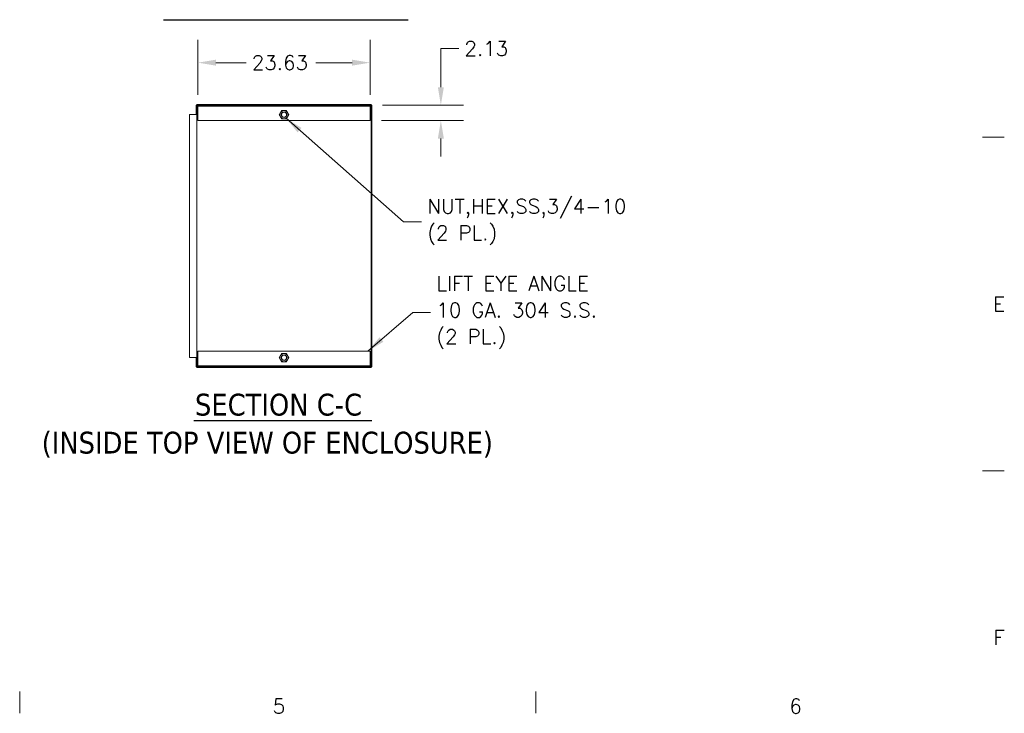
# Model space of a CAD drawing. Header units: inches. Extents: x 3 to 422, y 9 to 266.
# Tile 23 of 41: x 283 to 418, y 12 to 108. Entities that reach past the tile are written whole.
import ezdxf

# ---------------------------------------------------------------- set-up
doc = ezdxf.new("R2010")
doc.units = ezdxf.units.IN
doc.header["$LTSCALE"] = 25
doc.header["$MEASUREMENT"] = 0
doc.layers.get('0').update_dxf_attribs({"lineweight": 0})
for name, color, linetype, lineweight in [('Border (ANSI)', 7, 'Continuous', 5), ('Dimension (ANSI)', 7, 'Continuous', 5), ('Hatch (ANSI)', 7, 'Continuous', 5), ('Symbol (ANSI)', 7, 'Continuous', 5), ('Visible (ANSI)', 7, 'Continuous', 5)]:
    doc.layers.add(name, color=color, linetype=linetype, lineweight=lineweight)
doc.styles.add('Note Text (ANSI)', font='RomanS.shx')
doc.styles.add('ROMANS', font='romans.shx')
doc.styles.add('Text Style168', font='tahoma.ttf')
doc.styles.add('Text Style29', font='tahoma.ttf')
doc.dimstyles.new('Default (ANSI)', dxfattribs={"dimscale": 25, "dimtxt": 0.08, "dimasz": 0.098425, "dimexe": 0.125, "dimexo": 0.0625, "dimgap": 0.031496, "dimtad": 0, "dimtih": 1, "dimtoh": 1, "dimrnd": 1e-08, "dimzin": 0, "dimdsep": 46, "dimtxsty": 'ROMANS', "dimcen": 0.09, "dimdle": 0.393701, "dimclrd": 256, "dimclre": 256, "dimclrt": 256, "dimadec": 0, "dimazin": 0, "dimtfac": 1.25, "dimtofl": 0, "dimtmove": 0, "dimatfit": 3, "dimfxl": 0, "dimtolj": 1, "dimtzin": 0, "dimlwd": -1, "dimlwe": -1, "dimarcsym": 0})
doc.dimstyles.new('Default (ANSI)$7', dxfattribs={"dimscale": 25, "dimtxt": 0.08, "dimasz": 0.098425, "dimexe": 0.125, "dimexo": 0.0625, "dimgap": 0.031496, "dimtad": 0, "dimtih": 1, "dimtoh": 1, "dimrnd": 1e-08, "dimzin": 0, "dimdsep": 46, "dimtxsty": 'ROMANS', "dimcen": 0.09, "dimdle": 0.393701, "dimclrd": 256, "dimclre": 256, "dimclrt": 256, "dimadec": 0, "dimazin": 0, "dimtfac": 1.25, "dimtofl": 0, "dimtmove": 0, "dimatfit": 3, "dimfxl": 0, "dimtolj": 1, "dimtzin": 0, "dimlwd": -1, "dimlwe": -1, "dimarcsym": 0})

# ---------------------------------------------------------------- blocks, each defined once
blk = doc.blocks.new('Borders Default Border')
at = {"layer": 'Border (ANSI)'}
for p, q in [((16.62, 3.6667), (16.74, 3.6667)), ((16.62, 1.8333), (16.74, 1.8333)), ((11.3333, 0.62), (11.3333, 0.5)), ((14.1667, 0.62), (14.1667, 0.5))]:
    blk.add_line(p, q, dxfattribs=at)
at = {"layer": 'Border (ANSI)', "char_height": 0.08, "attachment_point": 7, "style": 'Note Text (ANSI)'}
for s, insert in [('E', (16.6783, 2.7092)), ('F', (16.6802, 0.8767)), ('5', (12.7226, 0.4992)), ('6', (15.5597, 0.4992))]:
    blk.add_mtext(s, dxfattribs=dict(at, insert=insert))
blk = doc.blocks.new('*D21')
at = {"layer": 'Defpoints', "color": 0}
for p in [(331.59, 96.05), (331.43, 93.93), (341.15, 93.93)]:
    blk.add_point(p, dxfattribs=at)
at = {"layer": 'Dimension (ANSI)'}
for p, q in [((343.61, 103.83), (341.15, 103.83)), ((341.15, 103.83), (341.15, 100.98)), ((341.15, 98.51), (341.15, 100.98)), ((333.15, 96.05), (344.27, 96.05)), ((333, 93.93), (344.27, 93.93)), ((341.15, 91.47), (341.15, 89.01))]:
    blk.add_line(p, q, dxfattribs=at)
for points in [[(340.74, 98.51), (341.56, 98.51), (341.15, 96.05)], [(340.74, 91.47), (341.56, 91.47), (341.15, 93.93)]]:
    blk.add_solid(points, dxfattribs=at)
at = {"layer": 'Dimension (ANSI)', "insert": (344.39, 104.83), "char_height": 2, "attachment_point": 1, "style": 'ROMANS'}
blk.add_mtext('\\A1;2.13', dxfattribs=at)
blk = doc.blocks.new('*D41')
at = {"layer": 'Defpoints', "color": 0}
for p in [(331.43, 101.89), (307.81, 95.93), (331.43, 95.93)]:
    blk.add_point(p, dxfattribs=at)
at = {"layer": 'Dimension (ANSI)'}
for p, q in [((307.81, 97.49), (307.81, 105.02)), ((331.43, 97.49), (331.43, 105.02)), ((310.27, 101.89), (314.41, 101.89)), ((328.97, 101.89), (323.99, 101.89))]:
    blk.add_line(p, q, dxfattribs=at)
for points in [[(310.27, 102.3), (310.27, 101.48), (307.81, 101.89)], [(328.97, 102.3), (328.97, 101.48), (331.43, 101.89)]]:
    blk.add_solid(points, dxfattribs=at)
at = {"layer": 'Dimension (ANSI)', "insert": (315.2, 102.89), "char_height": 2, "attachment_point": 1, "style": 'ROMANS'}
blk.add_mtext('\\A1;23.63', dxfattribs=at)

msp = doc.modelspace()

# ---------------------------------------------------------------- hatches: boundary and pattern name
at = {"layer": 'Hatch (ANSI)'}
h = msp.add_hatch(dxfattribs=at)
h.set_pattern_fill('ANSI31', color=256, scale=25, angle=90, style=0)
h.paths.add_polyline_path([(307.6531, 96.054), (307.8094, 96.054), (331.4344, 96.054), (331.5907, 96.054), (331.5907, 96.1477), (307.6531, 96.1477)])
h = msp.add_hatch(dxfattribs=at)
h.set_pattern_fill('ANSI31', color=256, scale=25, angle=-15, style=0)
h.paths.add_polyline_path([(331.4344, 96.054), (307.8094, 96.054), (307.8094, 95.929), (331.4344, 95.929)])
h = msp.add_hatch(dxfattribs=at)
h.set_pattern_fill('ANSI31', color=256, scale=25, style=0)
h.paths.add_polyline_path([(331.5907, 60.1164), (331.6844, 60.1164), (331.6844, 96.054), (331.5907, 96.054)])
h = msp.add_hatch(dxfattribs=at)
h.set_pattern_fill('ANSI31', color=256, scale=25, angle=15, style=0)
h.paths.add_polyline_path([(331.5907, 60.1164), (331.4344, 60.1164), (307.8094, 60.1164), (307.6531, 60.1164), (307.6531, 60.0227), (331.5907, 60.0227)])
h = msp.add_hatch(dxfattribs=at)
h.set_pattern_fill('ANSI31', color=256, scale=25, angle=75, style=0)
h.paths.add_polyline_path([(307.8094, 60.1164), (331.4344, 60.1164), (331.4344, 60.2414), (307.8094, 60.2414)])

# ---------------------------------------------------------------- linework, layer by layer
at = {"layer": 'Symbol (ANSI)', "lineweight": 30}
for p, q in [((303.0703, 107.7972), (336.6805, 107.7972)), ((307.2423, 52.7387), (331.6945, 52.7387))]:
    msp.add_line(p, q, dxfattribs=at)
at = {"layer": 'Visible (ANSI)'}
for p, q in [((307.5594, 94.7727), (307.5594, 96.054)), ((307.5594, 96.054), (307.6531, 96.054)), ((331.5907, 96.1477), (307.6531, 96.1477)), ((307.6531, 96.1477), (307.6531, 96.054)), ((307.6531, 96.054), (331.5907, 96.054)), ((307.6531, 96.054), (307.6531, 94.7727)), ((331.4344, 96.054), (307.8094, 96.054)), ((307.8094, 96.054), (307.8094, 95.929)), ((331.4344, 95.929), (331.4344, 96.054)), ((331.5907, 96.054), (331.5907, 96.1477)), ((331.6844, 96.054), (331.5907, 96.054)), ((331.5907, 96.054), (331.5907, 60.1164)), ((331.6844, 60.1164), (331.6844, 96.054)), ((306.6531, 61.3977), (306.6531, 94.7727)), ((306.778, 94.7727), (306.6531, 94.7727)), ((307.5281, 94.7727), (306.778, 94.7727)), ((307.5281, 94.7727), (307.6531, 94.7727)), ((307.6531, 94.7727), (307.6531, 61.3977)), ((307.8094, 95.929), (331.4344, 95.929)), ((307.8094, 95.9134), (307.8094, 95.929)), ((307.8094, 93.929), (307.8094, 95.9134)), ((331.4344, 95.9134), (331.4344, 95.929)), ((331.4344, 95.9134), (331.4344, 93.929)), ((331.4344, 93.929), (307.8094, 93.929)), ((307.8094, 60.257), (307.8094, 62.2414)), ((307.8094, 62.2414), (331.4344, 62.2414)), ((331.4344, 62.2414), (331.4344, 60.257)), ((306.6531, 61.3977), (306.778, 61.3977)), ((306.778, 61.3977), (307.5281, 61.3977)), ((307.6531, 61.3977), (307.5281, 61.3977)), ((307.5594, 60.1164), (307.5594, 61.3977)), ((307.6531, 61.3977), (307.6531, 60.1164)), ((307.6531, 60.1164), (307.5594, 60.1164)), ((331.5907, 60.1164), (307.6531, 60.1164)), ((307.6531, 60.1164), (307.6531, 60.0227)), ((307.6531, 60.0227), (331.5907, 60.0227)), ((307.8094, 60.257), (307.8094, 60.2414)), ((331.4344, 60.2414), (307.8094, 60.2414)), ((307.8094, 60.2414), (307.8094, 60.1164)), ((307.8094, 60.1164), (331.4344, 60.1164)), ((331.4344, 60.257), (331.4344, 60.2414)), ((331.4344, 60.1164), (331.4344, 60.2414)), ((331.5907, 60.1164), (331.6844, 60.1164)), ((331.5907, 60.0227), (331.5907, 60.1164))]:
    msp.add_line(p, q, dxfattribs=at)
for centre, radius in [((319.6219, 94.7384), 0.3751), ((319.6219, 94.7384), 0.375), ((319.6219, 94.7384), 0.3486), ((319.6219, 61.3664), 0.3751), ((319.6219, 61.3664), 0.375), ((319.6219, 61.3664), 0.3486)]:
    msp.add_circle(centre, radius, dxfattribs=at)
for centre, start, end in [((319.6219, 94.7384), 150, 210), ((319.6219, 94.7384), 90, 150), ((319.6219, 94.7384), 30, 90), ((319.6219, 94.7384), 330, 30), ((319.6219, 94.7384), 210, 270), ((319.6219, 94.7384), 270, 330), ((319.6219, 61.3664), 150, 210), ((319.6219, 61.3664), 90, 150), ((319.6219, 61.3664), 210, 270), ((319.6219, 61.3664), 30, 90), ((319.6219, 61.3664), 270, 330), ((319.6219, 61.3664), 330, 30)]:
    msp.add_arc(centre, 0.5625, start, end, dxfattribs=at)
for points in [[(318.9724, 94.7384), (319.0594, 94.8892), (319.1347, 95.0197)], [(319.1347, 94.4572), (319.0594, 94.5877), (318.9724, 94.7384)], [(319.1347, 95.0197), (319.2101, 95.1502), (319.2971, 95.3009)], [(319.2971, 95.3009), (319.4711, 95.3009), (319.6219, 95.3009)], [(319.6219, 95.3009), (319.7726, 95.3009), (319.9466, 95.3009)], [(319.9466, 95.3009), (320.0336, 95.1502), (320.109, 95.0197)], [(320.109, 95.0197), (320.1844, 94.8892), (320.2714, 94.7384)], [(320.2714, 94.7384), (320.1844, 94.5877), (320.109, 94.4572)], [(319.2971, 94.1759), (319.2101, 94.3267), (319.1347, 94.4572)], [(319.6219, 94.1759), (319.4711, 94.1759), (319.2971, 94.1759)], [(319.9466, 94.1759), (319.7726, 94.1759), (319.6219, 94.1759)], [(320.109, 94.4572), (320.0336, 94.3267), (319.9466, 94.1759)], [(318.9724, 61.3664), (319.0594, 61.5172), (319.1347, 61.6477)], [(319.1347, 61.0852), (319.0594, 61.2157), (318.9724, 61.3664)], [(319.1347, 61.6477), (319.2101, 61.7782), (319.2971, 61.9289)], [(319.2971, 60.8039), (319.2101, 60.9547), (319.1347, 61.0852)], [(319.2971, 61.9289), (319.4711, 61.9289), (319.6219, 61.9289)], [(319.6219, 61.9289), (319.7726, 61.9289), (319.9466, 61.9289)], [(319.9466, 61.9289), (320.0336, 61.7782), (320.109, 61.6477)], [(320.109, 61.0852), (320.0336, 60.9547), (319.9466, 60.8039)], [(320.109, 61.6477), (320.1844, 61.5172), (320.2714, 61.3664)], [(320.2714, 61.3664), (320.1844, 61.2157), (320.109, 61.0852)], [(319.6219, 60.8039), (319.4711, 60.8039), (319.2971, 60.8039)], [(319.9466, 60.8039), (319.7726, 60.8039), (319.6219, 60.8039)]]:
    msp.add_rational_spline(points, [1, 1.0379548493, 1], degree=2, dxfattribs=at)

# ---------------------------------------------------------------- block references
at = {"xscale": 25, "yscale": 25, "zscale": 25}
msp.add_blockref('Borders Default Border', (0, 0), dxfattribs=at)

# ---------------------------------------------------------------- texts
at = {"layer": 'Symbol (ANSI)', "char_height": 2, "attachment_point": 4, "line_spacing_factor": 1.093904, "style": 'ROMANS'}
for s, insert, width in [('{\\fRomanS|b0|i0;\\H2.0000;NUT,HEX,SS,3/4-10\\P(2 PL.)}', (339.2798, 80.0015), 31.185303), ('{\\fRomanS|b0|i0;\\H2.0000;LIFT EYE ANGLE\\P10 GA. 304 S.S.\\P(2 PL.)}', (340.5336, 67.5687), 26.527157)]:
    msp.add_mtext(s, dxfattribs=dict(at, insert=insert, width=width))
at = {"layer": 'Symbol (ANSI)', "char_height": 3, "attachment_point": 7}
for s, insert, style in [('SECTION C-C', (307.3959, 53.3505), 'Text Style168'), ('(INSIDE TOP VIEW OF ENCLOSURE)', (286.3501, 47.6453), 'Text Style29')]:
    msp.add_mtext(s, dxfattribs=dict(at, insert=insert, style=style))

# ---------------------------------------------------------------- dimensions: what is measured, and where the dimension line sits
at = {"layer": 'Dimension (ANSI)'}
for base, p1, p2, angle, override, picture, middle in [((331.4343702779, 101.8940561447), (307.8093702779, 95.9290345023), (331.4343702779, 95.9290345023), 180, {"dimtih": 0, "dimtoh": 0, "dimdec": 2, "dimtp": 0, "dimtm": 0, "dimtdec": 2, "dimatfit": 1}, '*D41', (319.1996127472, 101.8940561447)), ((341.1469500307, 93.9290345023), (331.5906702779, 96.0540345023), (331.4343702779, 93.9290345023), 90, {"dimdec": 2, "dimtp": 0, "dimtm": 0, "dimtdec": 2, "dimtmove": 1, "dimatfit": 1}, '*D21', (341.3012874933, 103.8344197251))]:
    dim = msp.add_linear_dim(base=base, p1=p1, p2=p2, angle=angle, dimstyle='Default (ANSI)', override=override, dxfattribs=at)
    dim.commit()
    dim.dimension.update_dxf_attribs({"geometry": picture, "text_midpoint": middle, "dimtype": 160})

# ---------------------------------------------------------------- leaders
at = {"layer": 'Symbol (ANSI)', "annotation_type": 0, "has_hookline": 1, "hookline_direction": 0}
for points, text_width in [([(319.9031, 94.2513), (336.0318, 80.0015), (338.4924, 80.0015)], 30.2129), ([(331.1338, 62.2414), (337.2856, 67.5687), (339.7462, 67.5687)], 25.3193)]:
    msp.add_leader(points, dimstyle='Default (ANSI)$7', override={"dimtad": 0}, dxfattribs=dict(at, text_width=text_width))

doc.saveas('drawing.dxf')
